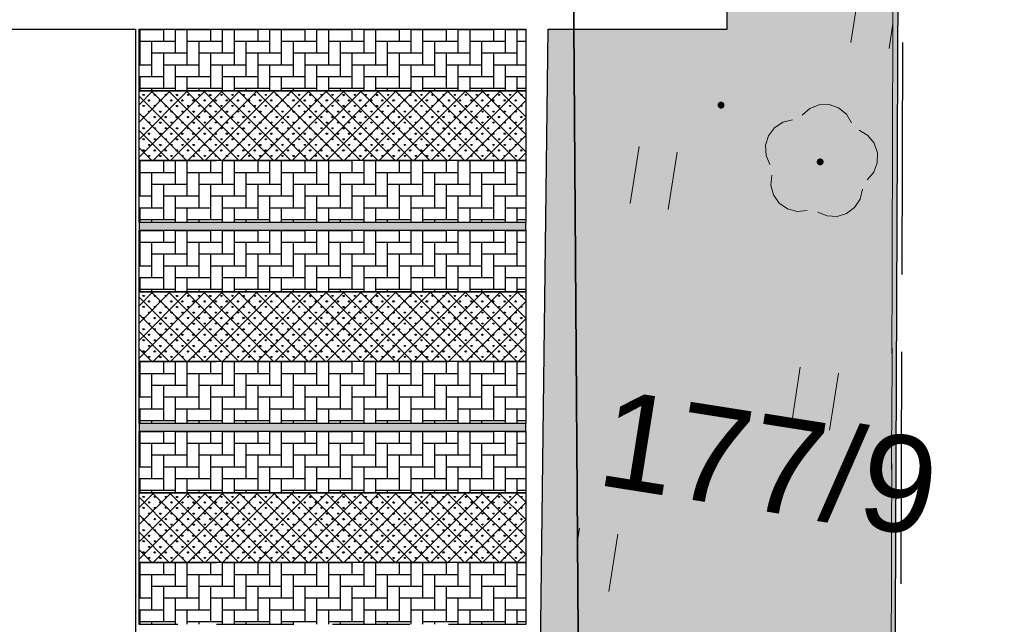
# Model space of a CAD drawing. Extents: x 6601440 to 6601733, y 5738487 to 5738717.
# Tile 69 of 129: x 6601560.21 to 6601572.94, y 5738612.68 to 5738620.5. Entities that reach past the tile are written whole.
import ezdxf
from ezdxf.enums import TextEntityAlignment as Align

# ---------------------------------------------------------------- set-up
doc = ezdxf.new("R2010")
doc.units = 0
doc.linetypes.add('PRZER2-1', pattern=[3, 2, -1])
doc.linetypes.add('PRZER3-1', pattern=[4, 3, -1])
doc.layers.get('0').update_dxf_attribs({"linetype": 'CONTINUOUS'})
for name, color, linetype, lineweight, true_color in [('GESDZI_O', 7, 'CONTINUOUS', 0, 0x008000), ('GSLKOG', 7, 'CONTINUOUS', 35, 0x0a0909), ('GSPRDL', 7, 'CONTINUOUS', 18, 0x008000), ('GSPWPS', 7, 'CONTINUOUS', 13, 0x0a0909), ('GSSKOD', 7, 'PRZER2-1', 18, 0x0a0909), ('GSSUTR', 7, 'CONTINUOUS', 18, 0x0a0909)]:
    doc.layers.add(name, color=color, linetype=linetype, lineweight=lineweight, true_color=true_color)
doc.styles.add('GEO-INFO', font='arial.ttf')

# ---------------------------------------------------------------- blocks, each defined once
blk = doc.blocks.new('SPDLP')
blk.add_hatch(color=0).paths.add_polyline_path([(-0.09, 0), (-0.085595, -0.027812), (-0.072812, -0.052901), (-0.052901, -0.072812), (-0.027812, -0.085595), (0, -0.09), (0.027812, -0.085595), (0.052901, -0.072812), (0.072812, -0.052901), (0.085595, -0.027812), (0.09, 0), (0.085595, 0.027812), (0.072812, 0.052901), (0.052901, 0.072812), (0.027812, 0.085595), (0, 0.09), (-0.027812, 0.085595), (-0.052901, 0.072812), (-0.072812, 0.052901), (-0.085595, 0.027812)])
at = {"color": 0}
for points in [[(-0.268652, 1.271938), (-0.048001, 1.40916), (0.20623, 1.462858), (0.463525, 1.426585), (0.693003, 1.304695), (0.867117, 1.11182), (0.964971, 0.871109)], [(-1.292703, 0.137547), (-1.355024, 0.389802), (-1.327532, 0.648184), (-1.213525, 0.881678), (-1.026689, 1.062258), (-0.78945, 1.168249), (-0.530282, 1.186929)], [(1.126667, 0.648554), (1.325358, 0.481106), (1.454989, 0.255912), (1.5, 0), (1.454989, -0.255912), (1.325358, -0.481106), (1.126667, -0.648554)], [(-0.530282, -1.186929), (-0.78945, -1.168249), (-1.026689, -1.062258), (-1.213525, -0.881678), (-1.327532, -0.648184), (-1.355024, -0.389802), (-1.292703, -0.137547)], [(0.964971, -0.871109), (0.867117, -1.11182), (0.693003, -1.304695), (0.463525, -1.426585), (0.20623, -1.462858), (-0.048001, -1.40916), (-0.268652, -1.271938)]]:
    blk.add_lwpolyline(points, dxfattribs=at)
blk = doc.blocks.new('KOLO')
blk.add_hatch(color=0).paths.add_polyline_path([(0, 0.5), (-0.12941, 0.482963), (-0.25, 0.433013), (-0.353553, 0.353553), (-0.433013, 0.25), (-0.482963, 0.12941), (-0.5, 0), (-0.482963, -0.12941), (-0.433013, -0.25), (-0.353553, -0.353553), (-0.25, -0.433013), (-0.12941, -0.482963), (0, -0.5), (0.12941, -0.482963), (0.25, -0.433013), (0.353553, -0.353553), (0.433013, -0.25), (0.482963, -0.12941), (0.5, 0), (0.482963, 0.12941), (0.433013, 0.25), (0.353553, 0.353553), (0.25, 0.433013), (0.12941, 0.482963)])

msp = doc.modelspace()

# ---------------------------------------------------------------- hatches: boundary and pattern name
h = msp.add_hatch()
h.set_pattern_fill('GRASS', color=3, scale=0.02)
h.set_pattern_definition([(90, (0, 0), (-0.3592102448, 0.3592102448), [0.09525, -0.6231704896]), (45, (0, 0), (-0.359210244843, 0.359210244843), [0.09525, -0.41275]), (135, (0, 0), (-0.359210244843, -0.359210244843), [0.09525, -0.41275])])
h.paths.add_polyline_path([(6601567.04248, 5738620.37858), (6601569.35401, 5738620.37858), (6601569.35401, 5738632.14724), (6601539.27426, 5738632.08779), (6601539.13052, 5738634.69079), (6601549.55846, 5738634.44175), (6601552.09793, 5738633.19629), (6601567.39928, 5738633.0552), (6601570.61455, 5738637.66958), (6601571.61007, 5738632.19503), (6601571.45634, 5738595.37257), (6601568.21977, 5738602.01965), (6601566.86453, 5738606.05391)])
h = msp.add_hatch()
h.set_pattern_fill('GRAVEL', color=8, scale=0.03, angle=90)
h.set_pattern_definition([(318.0127875, (-0.762, 0.54864), (6.85799999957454, -6.09600000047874), [0.102516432, -10.14914509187]), (274.969741, (-0.6858, 0.48006), (-0.76200004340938, 9.14399999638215), [0.175921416, -17.41621466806]), (222.5104471, (-0.67056, 0.3048), (8.3819999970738, 7.62000000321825), [0.124044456, -12.28041683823]), (357.273689, (-0.48006, 0.00762), (-15.23999999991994, 0.76200000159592), [0.160201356, -15.85993122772]), (22.83365418, (-0.32004, 2e-17), (-9.14399999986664, -3.81000000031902), [0.15709011, -15.5519423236]), (87.273689, (-0.17526, 0.06096), (-0.76200000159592, -15.23999999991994), [0.160201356, -15.85993122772]), (127.69424047, (-0.16764, 0.22098), (7.62000000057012, -9.90599999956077), [0.211858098, -20.973934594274]), (162.25532837, (-0.29718, 0.38862), (-16.76399999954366, 5.33400000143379), [0.200015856, -19.80157698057]), (211.42956562, (-0.48768, 0.44958), (-9.9059999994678, -6.09600000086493), [0.1607439, -15.913663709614]), (265.2363583, (-0.62484, 0.36576), (0.7620000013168, 8.38199999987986), [0.183513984, -8.992181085]), (312.3974378, (-0.64008, 0.18288), (8.382000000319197, -9.143999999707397), [0.237323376, -23.49503175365]), (228.81407483, (-0.47244, 0.762), (-4.57200000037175, -5.33399999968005), [0.081001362, -8.0191697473]), (261.4692344, (-0.52578, 0.70104), (1.5239999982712, 9.9060000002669), [0.154104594, -15.25639169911]), (315, (-0.54864, 0.54864), (0.762, -2e-16), [0.107762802, -0.96986793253]), (293.19859051, (-0.64008, 0.4953), (-1.5239999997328, 3.8100000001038), [0.058032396, -5.74518671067]), (21.80140949, (-0.61722, 0.44196), (-2.2859999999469, -0.7620000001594), [0.082069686, -4.021425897]), (120.96375653, (-0.54102, 0.47244), (-1.5239999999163, 2.286000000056), [0.133295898, -4.30988944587]), (251.56505118, (-0.6096, 0.58674), (0.76199999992, 1.52400000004), [0.096386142, -2.31326943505]), (106.389540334, (-0.61722, 4e-17), (-2.28600000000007, 7.62000000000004), [0.1350264, -13.36764800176]), (160.34617594, (-0.65532, 0.12954), (8.38199999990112, -3.0480000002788), [0.113279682, -11.21466470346]), (23.19859051, (-0.762, 0.58674), (-3.8100000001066, -1.523999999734), [0.11606403, -5.68715507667]), (73.61045967, (-0.65532, 0.63246), (-2.28599999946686, -7.62000000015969), [0.1350264, -13.36764800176]), (69.44395478, (-0.14478, 9e-18), (-1.5240000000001, -3.81), [0.13021056, -6.38032029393]), (24.7751406, (-0.09906, 0.12192), (-8.38199999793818, -3.81000000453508), [0.109101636, -10.801078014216]), (156.80140949, (4e-17, 0.59436), (-3.8100000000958, 1.5239999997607), [0.11606403, -5.68715507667]), (107.35402464, (-0.10668, 0.64008), (3.04800000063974, -9.9059999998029), [0.127734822, -12.64571279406]), (159.44395478, (1e-17, 0.22098), (3.8099999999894, -1.5240000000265), [0.06510528, -6.44542557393]), (191.309932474, (3e-17, 0.54864), (-3.048, -0.762), [0.03885438, -3.84659848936]), (255.963756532, (-0.0381, 0.54102), (0.762, 2.286), [0.15709011, -2.98471637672]), (276.00900596, (-0.0762, 0.38862), (-0.7620000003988, 7.61999999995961), [0.1455801, -14.412409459]), (33.69006753, (-0.47244, 0.47244), (-1.523999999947, -0.762000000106), [0.109897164, -2.637532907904]), (83.15722659, (-0.381, 0.5334), (1.52399999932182, 12.9540000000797), [0.191867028, -18.99480271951]), (150.9453959, (-0.35814, 0.7239), (5.3339999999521, -3.0480000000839), [0.078452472, -7.76681769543]), (180, (-0.4267, 0.762), (-0.762, -0.762), [0.04572, -0.71628]), (210.25643716, (-0.09906, 0.37338), (5.33400000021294, 3.04799999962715), [0.105860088, -10.48018223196]), (138.0127875, (-0.1905, 0.32004), (-6.85799999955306, 6.0960000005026), [0.205032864, -10.04662865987]), (90, (-0.3429, 0.4572), (-0.762, 0.762), [0.19812, -0.56388]), (55.3048465, (-0.3429, 0.65532), (5.33399999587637, 7.62000000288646), [0.120482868, -11.92779501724]), (344.0546041, (-0.27432, 0.75438), (3.0480000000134, -0.7619999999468), [0.110948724, -5.43649501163]), (297.64597536, (-0.16764, 0.7239), (7.61999999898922, -14.478000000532), [0.18064353, -17.88373932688]), (265.42607874, (-0.08382, 0.56388), (-0.76199999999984, -9.90599999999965), [0.191108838, -18.91975393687])])
edge = h.paths.add_edge_path()
edge.add_spline(control_points=[(6601548.55659, 5738601.23941), (6601547.19652, 5738601.62053), (6601545.12544, 5738602.20087), (6601547.81665, 5738604.96275), (6601543.54338, 5738608.31134), (6601547.86592, 5738613.14926), (6601544.62394, 5738617.44682), (6601544.57815, 5738625.26763), (6601564.03394, 5738628.80488), (6601554.88329, 5738621.40756), (6601552.84676, 5738623.58172), (6601549.42049, 5738624.15213), (6601550.2341, 5738620.51311), (6601547.16863, 5738621.03863), (6601547.32971, 5738615.51118), (6601550.64402, 5738614.75235), (6601550.05108, 5738612.15272), (6601548.11572, 5738611.4772), (6601547.44057, 5738609.19114), (6601549.0281, 5738608.34894), (6601548.76269, 5738606.88774), (6601548.09757, 5738605.15352), (6601550.38121, 5738604.58185), (6601550.38121, 5738604.58185)], knot_values=[0, 0, 0, 0, 2.99284676, 4.55739589, 8.72876972, 13.9964583, 19.03681554, 22.88729506, 36.12640235, 40.94169837, 42.0207458, 44.96777455, 47.48333354, 47.95693923, 53.23242321, 54.7518169, 57.05149094, 58.60817791, 60.96301757, 61.94467935, 63.27150095, 64.90114659, 66.72377439, 66.72377439, 66.72377439, 66.72377439], degree=3, periodic=0)
edge.add_arc((6601542.07629, 5738606.94621), 8.63493, 318.631655, 344.108653, ccw=False)
at = {"linetype": 'PRZER2-1'}
h = msp.add_hatch(dxfattribs=at)
h.set_pattern_fill('AR-HBONE', color=256, scale=0.0015, angle=45)
h.set_pattern_definition([(90, (60.10828, -16.71559), (-0.1524, 0.1524), [0.4572, -0.1524]), (180, (60.10828, -16.56319), (-0.1524, 0.1524), [0.4572, -0.1524])])
h.paths.add_polyline_path([(6601561.75027, 5738620.37858), (6601561.75027, 5738619.58115), (6601566.75027, 5738619.58115), (6601566.75027, 5738620.37858)])
h = msp.add_hatch(dxfattribs=at)
h.set_pattern_fill('ANSI37', color=256, scale=0.05)
h.set_pattern_definition([(45, (60.14103, -16.3231), (-0.1122532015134, 0.1122532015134), []), (135, (60.14103, -16.3231), (-0.1122532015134, -0.1122532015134), [])])
h.paths.add_polyline_path([(6601561.75027, 5738618.68117), (6601561.75027, 5738619.58115), (6601566.75027, 5738619.58115), (6601566.75027, 5738618.68117)])
h = msp.add_hatch(dxfattribs=at)
h.set_pattern_fill('GRASS', color=3, scale=0.004)
h.set_pattern_definition([(90, (49.308416, -28.01583), (-0.07184204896, 0.07184204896), [0.01905, -0.12463409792]), (45, (49.30842, -28.01583), (-0.0718420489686, 0.0718420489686), [0.01905, -0.08255]), (135, (49.30842, -28.01583), (-0.0718420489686, -0.0718420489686), [0.01905, -0.08255])])
h.paths.add_polyline_path([(6601561.75027, 5738618.68117), (6601561.75027, 5738619.58115), (6601566.75027, 5738619.58115), (6601566.75027, 5738618.68117)])
h = msp.add_hatch(dxfattribs=at)
h.set_pattern_fill('AR-HBONE', color=256, scale=0.0015, angle=45)
h.set_pattern_definition([(90, (60.10828, -18.413), (-0.1524, 0.1524), [0.4572, -0.1524]), (180, (60.10828, -18.2606), (-0.1524, 0.1524), [0.4572, -0.1524])])
h.paths.add_polyline_path([(6601561.75027, 5738618.68117), (6601561.75027, 5738617.88374), (6601566.75027, 5738617.88374), (6601566.75027, 5738618.68117)])
h = msp.add_hatch(color=256)
h.dxf.hatch_style = 1
h.paths.add_polyline_path([(6601561.75027, 5738617.87858), (6601561.75027, 5738617.77858), (6601566.75027, 5738617.77858), (6601566.75027, 5738617.87858)])
h = msp.add_hatch(dxfattribs=at)
h.set_pattern_fill('AR-HBONE', color=256, scale=0.0015, angle=45)
h.set_pattern_definition([(90, (60.10828, -19.31559), (-0.1524, 0.1524), [0.4572, -0.1524]), (180, (60.10828, -19.16319), (-0.1524, 0.1524), [0.4572, -0.1524])])
h.paths.add_polyline_path([(6601561.75027, 5738617.77858), (6601561.75027, 5738616.98115), (6601566.75027, 5738616.98115), (6601566.75027, 5738617.77858)])
h = msp.add_hatch(dxfattribs=at)
h.set_pattern_fill('ANSI37', color=256, scale=0.05)
h.set_pattern_definition([(45, (60.14103, -18.9231), (-0.1122532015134, 0.1122532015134), []), (135, (60.14103, -18.9231), (-0.1122532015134, -0.1122532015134), [])])
h.paths.add_polyline_path([(6601561.75027, 5738616.08117), (6601561.75027, 5738616.98115), (6601566.75027, 5738616.98115), (6601566.75027, 5738616.08117)])
h = msp.add_hatch(dxfattribs=at)
h.set_pattern_fill('GRASS', color=3, scale=0.004)
h.set_pattern_definition([(90, (49.308416, -30.61583), (-0.07184204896, 0.07184204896), [0.01905, -0.12463409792]), (45, (49.30842, -30.61583), (-0.0718420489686, 0.0718420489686), [0.01905, -0.08255]), (135, (49.30842, -30.61583), (-0.0718420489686, -0.0718420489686), [0.01905, -0.08255])])
h.paths.add_polyline_path([(6601561.75027, 5738616.08117), (6601561.75027, 5738616.98115), (6601566.75027, 5738616.98115), (6601566.75027, 5738616.08117)])
h = msp.add_hatch(dxfattribs=at)
h.set_pattern_fill('AR-HBONE', color=256, scale=0.0015, angle=45)
h.set_pattern_definition([(90, (60.10828, -21.013), (-0.1524, 0.1524), [0.4572, -0.1524]), (180, (60.10828, -20.8606), (-0.1524, 0.1524), [0.4572, -0.1524])])
h.paths.add_polyline_path([(6601561.75027, 5738616.08117), (6601561.75027, 5738615.28374), (6601566.75027, 5738615.28374), (6601566.75027, 5738616.08117)])
h = msp.add_hatch(color=256)
h.dxf.hatch_style = 1
h.paths.add_polyline_path([(6601561.75027, 5738615.27858), (6601561.75027, 5738615.17858), (6601566.75027, 5738615.17858), (6601566.75027, 5738615.27858)])
h = msp.add_hatch(dxfattribs=at)
h.set_pattern_fill('AR-HBONE', color=256, scale=0.0015, angle=45)
h.set_pattern_definition([(90, (60.10828, -21.91559), (-0.1524, 0.1524), [0.4572, -0.1524]), (180, (60.10828, -21.76319), (-0.1524, 0.1524), [0.4572, -0.1524])])
h.paths.add_polyline_path([(6601561.75027, 5738615.17858), (6601561.75027, 5738614.38115), (6601566.75027, 5738614.38115), (6601566.75027, 5738615.17858)])
h = msp.add_hatch(dxfattribs=at)
h.set_pattern_fill('ANSI37', color=256, scale=0.05)
h.set_pattern_definition([(45, (60.14103, -21.5231), (-0.1122532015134, 0.1122532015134), []), (135, (60.14103, -21.5231), (-0.1122532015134, -0.1122532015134), [])])
h.paths.add_polyline_path([(6601561.75027, 5738613.48117), (6601561.75027, 5738614.38115), (6601566.75027, 5738614.38115), (6601566.75027, 5738613.48117)])
h = msp.add_hatch(dxfattribs=at)
h.set_pattern_fill('GRASS', color=3, scale=0.004)
h.set_pattern_definition([(90, (49.308416, -33.21583), (-0.07184204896, 0.07184204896), [0.01905, -0.12463409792]), (45, (49.30842, -33.21583), (-0.0718420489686, 0.0718420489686), [0.01905, -0.08255]), (135, (49.30842, -33.21583), (-0.0718420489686, -0.0718420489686), [0.01905, -0.08255])])
h.paths.add_polyline_path([(6601561.75027, 5738613.48117), (6601561.75027, 5738614.38115), (6601566.75027, 5738614.38115), (6601566.75027, 5738613.48117)])
h = msp.add_hatch(dxfattribs=at)
h.set_pattern_fill('AR-HBONE', color=256, scale=0.0015, angle=45)
h.set_pattern_definition([(90, (60.10828, -23.613), (-0.1524, 0.1524), [0.4572, -0.1524]), (180, (60.10828, -23.4606), (-0.1524, 0.1524), [0.4572, -0.1524])])
h.paths.add_polyline_path([(6601561.75027, 5738613.48117), (6601561.75027, 5738612.68374), (6601566.75027, 5738612.68374), (6601566.75027, 5738613.48117)])
at = {"layer": 'GSSUTR'}
h = msp.add_hatch(dxfattribs=at)
h.set_pattern_fill('PTTU04', color=256, scale=0.5, angle=-8.852821, style=0)
h.set_pattern_definition([(81.14718, (6598872.4612, 5730326.6935), (-2.08547525, 2.8549594), [0.75, -4.25]), (81.14718, (6598872.9553, 5730326.6165), (-2.08547525, 2.8549594), [0.75, -4.25])])
h.paths.add_polyline_path([(6601571.46416, 5738607.75911), (6601571.53276, 5738632.18226), (6601571.53659, 5738632.20756), (6601571.53998, 5738632.23292), (6601571.54293, 5738632.25834), (6601571.54544, 5738632.28381), (6601571.54751, 5738632.30932), (6601571.54913, 5738632.33486), (6601571.55031, 5738632.36042), (6601571.55105, 5738632.386), (6601571.55134, 5738632.41159), (6601571.55119, 5738632.43718), (6601571.55059, 5738632.46276), (6601571.54955, 5738632.48833), (6601571.54806, 5738632.51388), (6601571.54614, 5738632.5394), (6601571.54377, 5738632.56488), (6601571.54095, 5738632.59032), (6601571.5377, 5738632.6157), (6601571.53401, 5738632.64102), (6601571.52987, 5738632.66628), (6601571.5253, 5738632.69146), (6601571.52029, 5738632.71655), (6601571.51485, 5738632.74156), (6601571.50898, 5738632.76646), (6601571.50267, 5738632.79127), (6601571.49593, 5738632.81595), (6601571.48877, 5738632.84052), (6601571.48118, 5738632.86496), (6601571.47317, 5738632.88927), (6601571.46473, 5738632.91343), (6601571.45588, 5738632.93744), (6601571.44661, 5738632.96129), (6601571.43693, 5738632.98498), (6601571.42684, 5738633.0085), (6601571.41635, 5738633.03184), (6601571.40545, 5738633.05499), (6601571.39415, 5738633.07795), (6601571.38245, 5738633.10071), (6601571.37036, 5738633.12327), (6601571.35788, 5738633.14561), (6601571.34501, 5738633.16773), (6601571.33176, 5738633.18962), (6601571.31814, 5738633.21129), (6601571.30414, 5738633.23271), (6601571.28977, 5738633.25388), (6601571.27503, 5738633.2748), (6601571.25993, 5738633.29547), (6601571.24448, 5738633.31587), (6601571.22867, 5738633.33599), (6601571.21252, 5738633.35584), (6601571.19603, 5738633.37541), (6601571.1792, 5738633.39468), (6601571.16203, 5738633.41367), (6601571.14469, 5738633.43219), (6601571.12703, 5738633.45042), (6601571.10906, 5738633.46833), (6601571.09078, 5738633.48594), (6601571.07221, 5738633.50323), (6601571.05334, 5738633.52019), (6601571.03418, 5738633.53683), (6601571.01473, 5738633.55314), (6601570.99501, 5738633.56911), (6601570.97502, 5738633.58474), (6601570.95476, 5738633.60002), (6601570.93424, 5738633.61495), (6601570.91346, 5738633.62952), (6601570.89244, 5738633.64373), (6601570.87118, 5738633.65758), (6601570.84968, 5738633.67107), (6601570.82795, 5738633.68418), (6601570.806, 5738633.69691), (6601570.78383, 5738633.70927), (6601570.76146, 5738633.72124), (6601570.73888, 5738633.73282), (6601570.7161, 5738633.74401), (6601570.69314, 5738633.75481), (6601570.66999, 5738633.76522), (6601570.64667, 5738633.77522), (6601570.62318, 5738633.78482), (6601570.59953, 5738633.79402), (6601570.57572, 5738633.8028), (6601570.55177, 5738633.81118), (6601570.52767, 5738633.81914), (6601570.50344, 5738633.82668), (6601570.47909, 5738633.83381), (6601570.45461, 5738633.84051), (6601570.43002, 5738633.8468), (6601570.40533, 5738633.85266), (6601570.38055, 5738633.85809), (6601570.35567, 5738633.8631), (6601570.33071, 5738633.86767), (6601570.30567, 5738633.87182), (6601570.28057, 5738633.87554), (6601570.25541, 5738633.87882), (6601570.23019, 5738633.88167), (6601570.20493, 5738633.88408), (6601570.17963, 5738633.88606), (6601570.1543, 5738633.8876), (6601570.12895, 5738633.88871), (6601570.10358, 5738633.88938), (6601570.0782, 5738633.88962), (6601570.05283, 5738633.88941), (6601570.02746, 5738633.88877), (6601570.0021, 5738633.8877), (6601569.97677, 5738633.88618), (6601569.95147, 5738633.88423), (6601563.77615, 5738634.04909), (6601556.70331, 5738634.23127), (6601549.56002, 5738634.44171), (6601551.94466, 5738633.2715), (6601567.28346, 5738633.12408), (6601567.4948, 5738603.50856), (6601571.03152, 5738596.25272), (6601570.85944, 5738600.25823), (6601571.73856, 5738600.71451)], flags=0)

# ---------------------------------------------------------------- linework, layer by layer
at = {"color": 7}
for p, q in [((6601555.57944, 5738620.37858), (6601561.70359, 5738620.37858)), ((6601561.70359, 5738620.37858), (6601561.70359, 5738607.19391))]:
    msp.add_line(p, q, dxfattribs=at)
at = {"color": 7, "linetype": 'PRZER3-1', "lineweight": 30, "elevation": 10.06}
msp.add_lwpolyline([(6601510.43099, 5738653.7127), (6601522.49994, 5738653.91001), (6601522.49002, 5738651.5425), (6601529.66651, 5738651.5425), (6601529.66651, 5738654.02683), (6601538.55011, 5738654.18645), (6601539.54007, 5738634.77356), (6601549.69265, 5738634.50447), (6601552.07964, 5738633.33731), (6601567.28346, 5738633.12408), (6601570.6548, 5738637.80075), (6601571.66308, 5738632.20458), (6601571.54575, 5738595.28982), (6601574.72819, 5738588.65305), (6601578.36042, 5738588.65305), (6601578.43231, 5738576.80623), (6601579.79306, 5738576.80976), (6601579.79306, 5738571.10128), (6601578.48092, 5738571.09182), (6601578.5841, 5738558.98185), (6601511.23283, 5738558.57583), (6601510.2684, 5738653.7127)], dxfattribs=at)
msp.add_lwpolyline([(6601567.04248, 5738620.37858), (6601569.35401, 5738620.37858), (6601569.35401, 5738632.14724), (6601539.27426, 5738632.08779), (6601539.13052, 5738634.69079), (6601549.55846, 5738634.44175), (6601552.09793, 5738633.19629), (6601567.39928, 5738633.0552), (6601570.61455, 5738637.66958), (6601571.61007, 5738632.19503), (6601571.45634, 5738595.37257), (6601568.21977, 5738602.01965), (6601566.86453, 5738606.05391), (6601567.04248, 5738620.37858)])
at = {"color": 7, "ltscale": 0.5}
for points in [[(6601561.75027, 5738620.37858), (6601566.75027, 5738620.37858), (6601566.75027, 5738619.58115), (6601561.75027, 5738619.58115), (6601561.75027, 5738620.37858)], [(6601561.75027, 5738617.77858), (6601566.75027, 5738617.77858), (6601566.75027, 5738616.98115), (6601561.75027, 5738616.98115), (6601561.75027, 5738617.77858)], [(6601561.75027, 5738615.17858), (6601566.75027, 5738615.17858), (6601566.75027, 5738614.38115), (6601561.75027, 5738614.38115), (6601561.75027, 5738615.17858)]]:
    msp.add_lwpolyline(points, dxfattribs=at)
at = {"color": 7}
for points in [[(6601561.75027, 5738618.68117), (6601561.75027, 5738619.58115), (6601566.75027, 5738619.58115), (6601566.75027, 5738618.68117), (6601561.75027, 5738618.68117)], [(6601561.75027, 5738617.87858), (6601561.75027, 5738617.77858), (6601566.75027, 5738617.77858), (6601566.75027, 5738617.87858), (6601561.75027, 5738617.87858)], [(6601561.75027, 5738616.08117), (6601561.75027, 5738616.98115), (6601566.75027, 5738616.98115), (6601566.75027, 5738616.08117), (6601561.75027, 5738616.08117)], [(6601561.75027, 5738615.27858), (6601561.75027, 5738615.17858), (6601566.75027, 5738615.17858), (6601566.75027, 5738615.27858), (6601561.75027, 5738615.27858)], [(6601561.75027, 5738613.48117), (6601561.75027, 5738614.38115), (6601566.75027, 5738614.38115), (6601566.75027, 5738613.48117), (6601561.75027, 5738613.48117)]]:
    msp.add_lwpolyline(points, dxfattribs=at)
at = {"color": 7, "linetype": 'PRZER2-1', "ltscale": 0.5}
for points in [[(6601561.75027, 5738617.87858), (6601561.75027, 5738618.68117), (6601566.75027, 5738618.68117), (6601566.75027, 5738617.87858), (6601561.75027, 5738617.87858)], [(6601561.75027, 5738615.27858), (6601561.75027, 5738616.08117), (6601566.75027, 5738616.08117), (6601566.75027, 5738615.27858), (6601561.75027, 5738615.27858)], [(6601561.75027, 5738612.67858), (6601561.75027, 5738613.48117), (6601566.75027, 5738613.48117), (6601566.75027, 5738612.67858), (6601561.75027, 5738612.67858)]]:
    msp.add_lwpolyline(points, dxfattribs=at)
at = {"layer": 'GSLKOG', "linetype": 'Continuous', "elevation": 10.18}
msp.add_lwpolyline([(6601529.54498, 5738656.03954), (6601536.38876, 5738656.20367), (6601536.69502, 5738634.74895), (6601549.56002, 5738634.44171), (6601551.94466, 5738633.2715), (6601567.28346, 5738633.12408), (6601567.4948, 5738603.50856), (6601572.89396, 5738592.42005)], dxfattribs=at)
at = {"layer": 'GSSKOD', "linetype": 'PRZER2-1', "lineweight": 18, "ltscale": 0.5}
msp.add_line((6601571.46416, 5738607.75911, 10.18), (6601571.53276, 5738632.18226, 10.18), dxfattribs=at)
at = {"layer": 'GSSUTR', "linetype": 'PRZER2-1', "ltscale": 0.5, "elevation": 10.06}
msp.add_lwpolyline([(6601571.03152, 5738596.25272), (6601567.4948, 5738603.50856), (6601567.28346, 5738633.12408), (6601551.94466, 5738633.2715), (6601549.56002, 5738634.44171), (6601556.70331, 5738634.23127), (6601563.77615, 5738634.04909), (6601569.95147, 5738633.88423, -0.48776718), (6601571.53276, 5738632.18226), (6601571.46416, 5738607.75911), (6601571.73856, 5738600.71451), (6601570.85944, 5738600.25823)], format="xyb", close=True, dxfattribs=at)

# ---------------------------------------------------------------- block references
at = {"layer": 'GSLKOG', "lineweight": 5, "xscale": 0.35, "yscale": 0.35, "rotation": 81.147178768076}
msp.add_blockref('KOLO', (6601567.38259, 5738619.2333, 10.18), dxfattribs=at)
at = {"layer": 'GSPRDL', "lineweight": 5, "xscale": 0.4999999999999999, "yscale": 0.4999999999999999, "rotation": 81.147178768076}
msp.add_blockref('SPDLP', (6601570.55915, 5738618.66214, 10.14), dxfattribs=at)
at = {"layer": 'GSPWPS', "lineweight": 5, "xscale": 0.08999999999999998, "yscale": 0.08999999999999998, "rotation": 351.1471787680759}
msp.add_blockref('KOLO', (6601569.2769, 5738619.39629, 10.2), dxfattribs=at)

# ---------------------------------------------------------------- texts
at = {"layer": 'GESDZI_O', "lineweight": 0, "style": 'GEO-INFO'}
msp.add_text('177/9', height=1.25, rotation=351.013904, dxfattribs=at).set_placement((6601569.89764, 5738614.7663, 10.56), align=Align.MIDDLE_CENTER)

doc.saveas('drawing.dxf')
